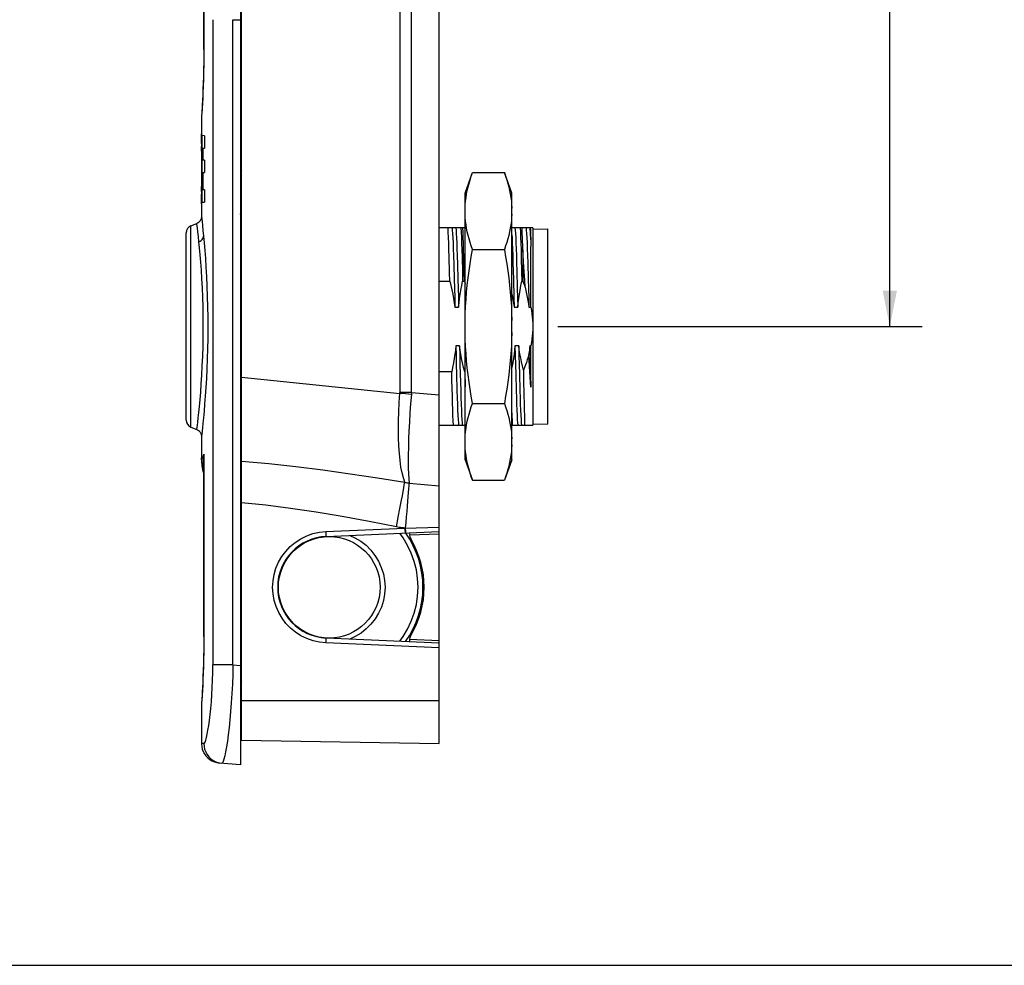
# Model space of a CAD drawing. Header units: inches. Extents: x 0 to 15.7, y 0 to 12.1.
# Tile 3 of 13: x 3.9 to 7.9, y 0 to 3.8. Entities that reach past the tile are written whole.
import ezdxf

# ---------------------------------------------------------------- set-up
doc = ezdxf.new("R2010")
doc.units = ezdxf.units.IN
doc.header["$LTSCALE"] = 0.864286
doc.header["$MEASUREMENT"] = 0
doc.layers.get('0').update_dxf_attribs({"linetype": 'CONTINUOUS'})
doc.styles.get("Standard").update_dxf_attribs({"font": 'arial.ttf'})
doc.dimstyles.new('DIMSTYLE_1', dxfattribs={"dimtxt": 0.121429, "dimasz": 0.142857, "dimexe": 0.09, "dimexo": 0.07, "dimgap": 0.0425, "dimtad": 0, "dimtih": 1, "dimtoh": 1, "dimdec": 3, "dimzin": 4, "dimdsep": 46, "dimtxsty": 'Standard', "dimblk": '_FILLED', "dimblk1": '_FILLED', "dimblk2": '_FILLED', "dimcen": 0.09, "dimadec": 3, "dimazin": 1, "dimtfac": 1, "dimtdec": 3, "dimtofl": 0, "dimtmove": 0, "dimatfit": 3, "dimldrblk": '_FILLED', "dimfxl": 0, "dimtolj": 1, "dimtzin": 4, "dimarcsym": 0})

# ---------------------------------------------------------------- blocks, each defined once
blk = doc.blocks.new('_FILLED')
at = {"color": 0, "linetype": 'ByBlock'}
blk.add_solid([(0, 0), (-1, 0.2), (-1, -0.2)], dxfattribs=at)
blk = doc.blocks.new('*D12')
at = {"color": 2, "linetype": 'Continuous'}
for p, q in [((7.2734, 6.1738), (7.5289, 6.1738)), ((7.4003, 6.1738), (7.4003, 4.4827)), ((7.4003, 2.5488), (7.4003, 4.2398)), ((6.0756, 2.5488), (7.5289, 2.5488))]:
    blk.add_line(p, q, dxfattribs=at)
at = {"color": 2, "linetype": 'Continuous', "xscale": 0.1428571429, "yscale": 0.1428571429, "zscale": 0.1428571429}
for p, rotation in [((7.4003, 6.1738), 90), ((7.4003, 2.5488), 270)]:
    blk.add_blockref('_FILLED', p, dxfattribs=dict(at, rotation=rotation))
at = {"color": 2, "linetype": 'Continuous', "insert": (7.4003, 4.422), "char_height": 0.12143, "width": 0.424323, "attachment_point": 2, "line_spacing_factor": 0.9}
blk.add_mtext('3.625', dxfattribs=at)

msp = doc.modelspace()

# ---------------------------------------------------------------- linework, layer by layer
at = {"color": 7, "linetype": 'Continuous'}
for p, q in [((5.6016, 0.8844), (5.6016, 6.7643)), ((4.8142, 0.8982), (4.8142, 6.6954)), ((5.4454, 6.2378), (5.4454, 2.286)), ((5.4919, 2.286), (5.4919, 6.2378)), ((4.8093, 6.1379), (4.8093, 0.7998)), ((4.6631, 5.7801), (4.6631, 3.6541)), ((4.6636, 3.6541), (4.6636, 5.7801)), ((4.6988, 3.7729), (4.6988, 1.1988)), ((4.7794, 1.1988), (4.7794, 3.7727)), ((4.7794, 3.7727), (4.8093, 3.7727)), ((4.6636, 3.6541), (4.6631, 3.6541)), ((4.656, 3.4186), (4.6547, 3.3984)), ((4.6547, 3.3984), (4.6542, 3.3917)), ((4.6538, 3.3151), (4.6538, 3.3168)), ((4.6545, 3.2898), (4.6538, 3.3151)), ((4.654, 3.3142), (4.6542, 3.3104)), ((4.6542, 3.3104), (4.655, 3.2954)), ((4.6561, 3.0443), (4.6561, 3.3103)), ((4.6663, 3.3101), (4.6561, 3.3103)), ((4.666, 3.3101), (4.666, 3.2606)), ((4.6663, 3.3101), (4.6663, 3.2606)), ((4.8142, 3.3339), (4.8093, 3.3339)), ((4.6538, 3.2672), (4.655, 3.2672)), ((4.6539, 3.2663), (4.6539, 3.2666)), ((4.6539, 3.2652), (4.6539, 3.2663)), ((4.6539, 3.2663), (4.655, 3.2663)), ((4.654, 3.2619), (4.6539, 3.2652)), ((4.6548, 3.2334), (4.654, 3.2619)), ((4.6549, 3.2672), (4.6545, 3.2898)), ((4.655, 3.2954), (4.655, 3.2334)), ((4.6538, 3.2541), (4.6538, 3.1008)), ((4.659, 3.2605), (4.6663, 3.2606)), ((4.659, 3.2605), (4.659, 3.2123)), ((4.6655, 3.2122), (4.659, 3.2123)), ((4.6655, 3.2122), (4.6655, 3.1627)), ((4.659, 3.1625), (4.6655, 3.1627)), ((4.659, 3.1625), (4.659, 3.094)), ((4.8093, 3.1568), (4.8142, 3.1568)), ((5.7056, 3.0808), (5.7353, 3.1625)), ((5.7353, 3.1625), (5.8625, 3.1625)), ((5.8922, 3.0808), (5.8625, 3.1625)), ((4.6541, 3.0949), (4.6549, 3.1211)), ((4.655, 3.1211), (4.655, 3.0599)), ((4.6538, 3.0874), (4.655, 3.0874)), ((4.6541, 3.0496), (4.6546, 3.0672)), ((4.6542, 3.0979), (4.655, 3.0979)), ((4.6546, 3.0672), (4.6549, 3.0874)), ((4.6663, 3.0939), (4.659, 3.094)), ((4.666, 3.0939), (4.666, 3.0444)), ((4.6663, 3.0939), (4.6663, 3.0444)), ((5.7056, 2.0167), (5.7056, 3.0808)), ((5.8922, 2.0167), (5.8922, 3.0808)), ((4.6538, 3.0377), (4.6538, 2.9875)), ((4.6561, 3.0443), (4.6663, 3.0444)), ((4.8101, 2.9982), (4.8094, 2.9978)), ((4.611, 2.95), (4.6355, 2.9602)), ((4.611, 2.1475), (4.611, 2.95)), ((4.5927, 2.1748), (4.5927, 2.9227)), ((5.7056, 2.9425), (5.6016, 2.9425)), ((5.9756, 2.9425), (5.8922, 2.9425)), ((5.9756, 2.9425), (5.9756, 2.1551)), ((5.9756, 2.9375), (6.0347, 2.9381)), ((6.0347, 2.9381), (6.0347, 2.1595)), ((5.9682, 2.6255), (5.9682, 2.8685)), ((5.6594, 2.8318), (5.6605, 2.7953)), ((5.6742, 2.8318), (5.6753, 2.7957)), ((5.7353, 2.8557), (5.8625, 2.8557)), ((5.9377, 2.8329), (5.9362, 2.855)), ((5.9362, 2.855), (5.9362, 2.7292)), ((5.9406, 2.7851), (5.9377, 2.8329)), ((5.6605, 2.7953), (5.6622, 2.7371)), ((5.6753, 2.7957), (5.6769, 2.737)), ((5.8966, 2.8026), (5.8984, 2.7371)), ((5.9556, 2.8026), (5.9575, 2.7371)), ((5.9122, 2.7708), (5.9141, 2.7012)), ((5.6016, 2.7292), (5.6443, 2.7292)), ((5.696, 2.7292), (5.7034, 2.7292)), ((5.7034, 2.7292), (5.7056, 2.7203)), ((5.9322, 2.7292), (5.9362, 2.7292)), ((4.8093, 2.7038), (4.8142, 2.7038)), ((5.9141, 2.7012), (5.916, 2.6255)), ((5.665, 2.6255), (5.6798, 2.6255)), ((5.9012, 2.6255), (5.916, 2.6255)), ((5.9603, 2.6255), (5.9682, 2.6255)), ((5.6833, 2.4721), (5.6686, 2.4721)), ((5.9196, 2.4721), (5.9048, 2.4721)), ((5.9682, 2.4721), (5.9638, 2.4721)), ((5.9638, 2.4721), (5.9653, 2.4133)), ((5.9682, 2.3066), (5.9682, 2.4721)), ((5.9653, 2.4133), (5.9668, 2.3577)), ((4.8142, 2.3938), (4.8093, 2.3938)), ((5.6524, 2.3684), (5.6016, 2.3684)), ((5.7056, 2.3684), (5.7041, 2.3684)), ((5.7041, 2.3684), (5.7056, 2.3082)), ((5.9668, 2.3577), (5.9682, 2.3066)), ((4.8142, 2.3465), (5.4452, 2.282)), ((5.4681, 2.2799), (5.4452, 2.282)), ((5.4919, 2.286), (5.4454, 2.286)), ((5.4914, 2.2779), (5.4681, 2.2799)), ((5.4919, 2.286), (5.6016, 2.2764)), ((5.7353, 2.2419), (5.8625, 2.2419)), ((5.4836, 2.1675), (5.4817, 2.1324)), ((4.611, 2.1475), (4.6355, 2.1373)), ((5.6016, 2.1551), (5.7056, 2.1551)), ((5.8922, 2.1551), (5.9756, 2.1551)), ((5.9756, 2.16), (6.0347, 2.1595)), ((4.6538, 2.1101), (4.6538, 2.0199)), ((4.8093, 2.0949), (4.8142, 2.0949)), ((4.6543, 2.0232), (4.6538, 2.0199)), ((4.6618, 2.0056), (4.6621, 1.9911)), ((4.6636, 2.039), (4.6634, 2.0274)), ((4.6636, 1.3116), (4.6636, 2.039)), ((5.7056, 2.0167), (5.7353, 1.9351)), ((5.8922, 2.0167), (5.8625, 1.9351)), ((5.7353, 1.9351), (5.8625, 1.9351)), ((5.4831, 1.9243), (5.6016, 1.9134)), ((5.1506, 1.7306), (5.4653, 1.7444)), ((5.1518, 1.711), (5.6016, 1.7306)), ((5.4653, 1.7444), (5.6016, 1.7486)), ((5.4688, 1.7306), (5.4687, 1.7336)), ((5.4583, 1.7054), (5.4447, 1.7238)), ((5.6016, 1.7208), (5.4839, 1.7156)), ((4.6636, 1.3116), (4.6631, 1.3116)), ((5.1518, 1.3059), (5.6016, 1.2862)), ((5.4839, 1.3012), (5.6016, 1.2961)), ((5.6016, 1.2665), (5.1506, 1.2862)), ((5.4835, 1.2955), (5.4835, 1.2915)), ((4.7794, 1.1988), (4.6988, 1.1988)), ((4.7794, 1.1988), (4.8093, 1.1962)), ((4.8142, 1.1541), (4.8093, 1.1541)), ((4.656, 1.0761), (4.6547, 1.0559)), ((4.6547, 1.0559), (4.6542, 1.0491)), ((5.6016, 1.0557), (4.8142, 1.0557)), ((4.6632, 0.8847), (4.6538, 0.8855)), ((4.8142, 0.8982), (5.6016, 0.8844)), ((4.8093, 0.7998), (4.7256, 0.8071)), ((0, 0), (15.7143, 0))]:
    msp.add_line(p, q, dxfattribs=at)
for points in [[(4.6636, 3.6541), (4.6635, 3.623), (4.6631, 3.5927), (4.6626, 3.5632), (4.6618, 3.5348), (4.6608, 3.5079), (4.6598, 3.4827), (4.6587, 3.4597), (4.6576, 3.4391), (4.6566, 3.4212), (4.6556, 3.4061)], [(4.6631, 3.6541), (4.6631, 3.634), (4.6628, 3.6044), (4.6623, 3.5752), (4.6616, 3.5468), (4.6608, 3.5198), (4.6599, 3.4949), (4.6588, 3.4719), (4.6578, 3.4513), (4.6568, 3.4335), (4.656, 3.4186)], [(4.6556, 3.4061), (4.6543, 3.3856), (4.6538, 3.3785)], [(4.6542, 3.3917), (4.654, 3.3878), (4.6538, 3.384), (4.6538, 3.3802), (4.6538, 3.3168)], [(4.6538, 3.3171), (4.6538, 3.317), (4.6539, 3.3165), (4.6539, 3.3155), (4.654, 3.3142)], [(4.6538, 3.3168), (4.6538, 3.3169), (4.6538, 3.3169), (4.6538, 3.317), (4.6538, 3.317), (4.6538, 3.317), (4.6538, 3.3171)], [(4.6539, 3.2666), (4.6539, 3.2668), (4.6538, 3.267), (4.6538, 3.2671), (4.6538, 3.2671), (4.6538, 3.2672)], [(4.8142, 3.2178), (4.8127, 3.2165), (4.8108, 3.2141), (4.8097, 3.2114), (4.8093, 3.2087)], [(5.7056, 3.0211), (5.7063, 3.0351), (5.7076, 3.0492), (5.7094, 3.0634), (5.7117, 3.0775), (5.7145, 3.0916), (5.7178, 3.1058), (5.7215, 3.1199), (5.7257, 3.1341), (5.7303, 3.1483), (5.7353, 3.1625)], [(5.8625, 3.1625), (5.8675, 3.1483), (5.8721, 3.1341), (5.8763, 3.1199), (5.88, 3.1058), (5.8833, 3.0916), (5.8861, 3.0775), (5.8884, 3.0634), (5.8902, 3.0492), (5.8915, 3.0351), (5.8922, 3.0211)], [(4.6538, 3.0874), (4.6539, 3.0877), (4.6539, 3.0886), (4.654, 3.0902), (4.6541, 3.0949)], [(4.6538, 3.0377), (4.6538, 3.0396), (4.6541, 3.0496)], [(4.6539, 3.0391), (4.6539, 3.038), (4.6538, 3.0375), (4.6538, 3.0375)], [(4.6538, 3.0375), (4.6538, 3.0375), (4.6538, 3.0375), (4.6538, 3.0376), (4.6538, 3.0376), (4.6538, 3.0377), (4.6538, 3.0377)], [(4.6544, 3.047), (4.654, 3.0406), (4.6539, 3.0391)], [(4.655, 3.0599), (4.6548, 3.0571), (4.6544, 3.047)], [(4.6538, 2.9875), (4.6538, 2.9869), (4.6537, 2.9863), (4.6537, 2.9858), (4.6537, 2.9852), (4.6536, 2.9846), (4.6535, 2.984), (4.6535, 2.9833), (4.6534, 2.9827), (4.6532, 2.9821), (4.6531, 2.9814), (4.653, 2.9808), (4.6528, 2.9801), (4.6526, 2.9795), (4.6524, 2.9788), (4.6522, 2.9781), (4.652, 2.9774), (4.6517, 2.9767), (4.6514, 2.976), (4.6511, 2.9753), (4.6508, 2.9746), (4.6505, 2.9739), (4.6501, 2.9732), (4.6497, 2.9725), (4.6493, 2.9718), (4.6488, 2.9711), (4.6484, 2.9705), (4.6479, 2.9698), (4.6473, 2.9691), (4.6468, 2.9684), (4.6462, 2.9678), (4.6456, 2.9671), (4.645, 2.9665), (4.6443, 2.9658), (4.6436, 2.9652), (4.6429, 2.9646), (4.6421, 2.964), (4.6414, 2.9634), (4.6406, 2.9629), (4.6397, 2.9623), (4.6388, 2.9618), (4.638, 2.9613), (4.637, 2.9609), (4.6361, 2.9604), (4.6355, 2.9602)], [(4.6538, 2.9875), (4.656, 2.9673), (4.6577, 2.9519), (4.6597, 2.9324), (4.662, 2.9087)], [(4.8093, 2.9977), (4.8096, 2.9952), (4.8105, 2.9929), (4.8121, 2.9909), (4.8141, 2.9893), (4.8142, 2.9892)], [(4.8142, 2.9896), (4.8125, 2.9908), (4.8109, 2.9928), (4.8098, 2.9953), (4.8094, 2.9978)], [(4.8142, 3.0002), (4.8132, 2.9997), (4.8101, 2.9982)], [(5.7353, 2.8557), (5.7303, 2.8699), (5.7257, 2.8841), (5.7215, 2.8982), (5.7178, 2.9124), (5.7145, 2.9265), (5.7117, 2.9407), (5.7094, 2.9548), (5.7076, 2.9689), (5.7063, 2.983), (5.7056, 2.9971)], [(5.8922, 2.9971), (5.8915, 2.983), (5.8902, 2.9689), (5.8884, 2.9548), (5.8861, 2.9406), (5.8833, 2.9265), (5.88, 2.9124), (5.8763, 2.8982), (5.8721, 2.8841), (5.8675, 2.8699), (5.8625, 2.8557)], [(4.6359, 2.9577), (4.6355, 2.9602), (4.6355, 2.9602)], [(4.6439, 2.8864), (4.6415, 2.9082), (4.6396, 2.9263), (4.6379, 2.9407), (4.6359, 2.9577)], [(4.6439, 2.8864), (4.6487, 2.8887), (4.6531, 2.8917), (4.6567, 2.8953), (4.6594, 2.8995), (4.6613, 2.904), (4.662, 2.9087)], [(4.662, 2.9087), (4.6645, 2.8819), (4.6669, 2.8525), (4.6694, 2.8201), (4.6717, 2.7853), (4.6739, 2.7481), (4.6757, 2.709), (4.6772, 2.6687), (4.6783, 2.6275), (4.6789, 2.5855), (4.6791, 2.5434), (4.6788, 2.5013), (4.6781, 2.4598), (4.6769, 2.4192), (4.6753, 2.3797), (4.6734, 2.3415), (4.6713, 2.3051), (4.6689, 2.2709), (4.6665, 2.2393), (4.664, 2.2105), (4.6616, 2.1847), (4.6594, 2.1625), (4.6575, 2.1439)], [(5.6418, 2.8269), (5.641, 2.855), (5.6402, 2.8807), (5.6393, 2.9039), (5.6385, 2.9246), (5.6376, 2.9425)], [(5.6538, 2.9425), (5.6547, 2.933), (5.6557, 2.9197), (5.6567, 2.9026), (5.6576, 2.8821), (5.6585, 2.8584), (5.6594, 2.8318)], [(5.6686, 2.9425), (5.6695, 2.9329), (5.6705, 2.9194), (5.6714, 2.9024), (5.6724, 2.882), (5.6733, 2.8583), (5.6742, 2.8318)], [(5.6893, 2.9425), (5.6902, 2.9246), (5.691, 2.9039), (5.6918, 2.8807), (5.6926, 2.855), (5.6934, 2.8269)], [(5.7008, 2.8269), (5.7, 2.855), (5.6992, 2.8807), (5.6984, 2.9039), (5.6976, 2.9246), (5.6967, 2.9425)], [(5.8922, 2.9147), (5.8929, 2.9026), (5.8938, 2.8821), (5.8948, 2.8584), (5.8957, 2.8318), (5.8966, 2.8026)], [(5.9048, 2.9425), (5.9057, 2.9329), (5.9067, 2.9194), (5.9077, 2.9024), (5.9086, 2.882), (5.9095, 2.8583), (5.9104, 2.8318), (5.9113, 2.8026), (5.9122, 2.7708)], [(5.9255, 2.9425), (5.9264, 2.9246), (5.9272, 2.9039), (5.9281, 2.8807), (5.9289, 2.855), (5.9297, 2.8269)], [(5.9362, 2.855), (5.9357, 2.8726), (5.9352, 2.8891), (5.9346, 2.9043), (5.934, 2.9184), (5.9335, 2.9311), (5.9329, 2.9425)], [(5.9491, 2.9425), (5.95, 2.933), (5.951, 2.9197), (5.9519, 2.9026), (5.9529, 2.8821), (5.9538, 2.8584), (5.9547, 2.8318), (5.9556, 2.8026)], [(5.9638, 2.9425), (5.9646, 2.9355), (5.9653, 2.9264), (5.966, 2.915), (5.9668, 2.9016), (5.9675, 2.886), (5.9682, 2.8685)], [(5.9656, 2.9425), (5.9661, 2.9348), (5.9665, 2.9251), (5.9669, 2.9136), (5.9674, 2.9003), (5.9678, 2.8853), (5.9682, 2.8685)], [(4.6611, 2.5488), (4.6608, 2.5881), (4.6601, 2.6272), (4.659, 2.6656), (4.6575, 2.7029), (4.6556, 2.739), (4.6535, 2.7732), (4.6511, 2.8052), (4.6487, 2.8348), (4.6463, 2.8621), (4.6439, 2.8864)], [(5.7056, 2.5728), (5.7063, 2.6009), (5.7076, 2.6291), (5.7094, 2.6574), (5.7117, 2.6857), (5.7145, 2.714), (5.7178, 2.7424), (5.7216, 2.7707), (5.7258, 2.799), (5.7303, 2.8273), (5.7353, 2.8557)], [(5.8625, 2.8557), (5.8675, 2.8273), (5.872, 2.799), (5.8762, 2.7707), (5.88, 2.7424), (5.8833, 2.714), (5.8861, 2.6857), (5.8884, 2.6574), (5.8902, 2.6291), (5.8915, 2.6009), (5.8922, 2.5728)], [(5.6443, 2.7292), (5.6434, 2.7639), (5.6418, 2.8269)], [(5.6934, 2.8269), (5.6951, 2.7639), (5.696, 2.7292)], [(5.7034, 2.7292), (5.7025, 2.7639), (5.7008, 2.8269)], [(5.9297, 2.8269), (5.9313, 2.7639), (5.9322, 2.7292)], [(4.8142, 2.7608), (4.8122, 2.7615), (4.8106, 2.7625), (4.8096, 2.7636), (4.8093, 2.7648)], [(5.9452, 2.7063), (5.9437, 2.7334), (5.9406, 2.7851)], [(5.6443, 2.7292), (5.6487, 2.7118), (5.6527, 2.6944), (5.6564, 2.6771), (5.6596, 2.6598), (5.6625, 2.6426), (5.665, 2.6255)], [(5.6622, 2.7371), (5.6641, 2.6639), (5.665, 2.6255)], [(5.6769, 2.737), (5.6788, 2.6638), (5.6798, 2.6255)], [(5.6798, 2.6255), (5.6815, 2.6426), (5.6836, 2.6598), (5.6861, 2.677), (5.689, 2.6943), (5.6923, 2.7117), (5.696, 2.7292)], [(5.8984, 2.7371), (5.9003, 2.6639), (5.9012, 2.6255)], [(5.916, 2.6255), (5.9177, 2.6426), (5.9198, 2.6598), (5.9223, 2.677), (5.9252, 2.6943), (5.9285, 2.7117), (5.9322, 2.7292)], [(5.9362, 2.7292), (5.9378, 2.7254), (5.9393, 2.7216), (5.9409, 2.7178), (5.9423, 2.714), (5.9438, 2.7102), (5.9452, 2.7063)], [(5.9575, 2.7371), (5.9594, 2.6639), (5.9603, 2.6255)], [(5.8922, 2.6789), (5.8926, 2.6771), (5.8959, 2.6598), (5.8988, 2.6426), (5.9012, 2.6255)], [(5.9452, 2.7063), (5.9483, 2.6928), (5.9512, 2.6793), (5.9538, 2.6658), (5.9562, 2.6523), (5.9584, 2.6389), (5.9603, 2.6255)], [(5.9682, 2.6255), (5.9705, 2.6126), (5.9723, 2.5998), (5.9738, 2.587), (5.9748, 2.5743), (5.9754, 2.5615), (5.9756, 2.5488)], [(4.6376, 2.1539), (4.6391, 2.1673), (4.6411, 2.1845), (4.6433, 2.2053), (4.6457, 2.2295), (4.6482, 2.2568), (4.6507, 2.2869), (4.6532, 2.3197), (4.6554, 2.3547), (4.6573, 2.3916), (4.6589, 2.4298), (4.6601, 2.4689), (4.6608, 2.5088), (4.6611, 2.5488)], [(5.7353, 2.2419), (5.7303, 2.2703), (5.7257, 2.2987), (5.7216, 2.327), (5.7178, 2.3553), (5.7145, 2.3836), (5.7117, 2.4119), (5.7094, 2.4402), (5.7076, 2.4684), (5.7063, 2.4967), (5.7056, 2.5248)], [(5.8922, 2.5248), (5.8915, 2.4967), (5.8902, 2.4684), (5.8884, 2.4402), (5.8861, 2.4119), (5.8833, 2.3836), (5.88, 2.3553), (5.8762, 2.327), (5.8721, 2.2987), (5.8675, 2.2703), (5.8625, 2.2419)], [(5.9756, 2.5488), (5.9754, 2.5361), (5.9748, 2.5233), (5.9738, 2.5105), (5.9723, 2.4977), (5.9705, 2.4849), (5.9682, 2.4721)], [(5.6686, 2.4721), (5.6669, 2.4549), (5.6648, 2.4378), (5.6623, 2.4205), (5.6593, 2.4032), (5.6561, 2.3858), (5.6524, 2.3684)], [(5.6686, 2.4721), (5.6695, 2.4337), (5.6705, 2.396), (5.6714, 2.3599), (5.6733, 2.2938)], [(5.7041, 2.3684), (5.6997, 2.3858), (5.6957, 2.4032), (5.692, 2.4205), (5.6887, 2.4377), (5.6858, 2.4549), (5.6833, 2.4721)], [(5.6833, 2.4721), (5.6843, 2.4333), (5.6852, 2.3955), (5.6862, 2.3595), (5.6881, 2.2937)], [(5.9048, 2.4721), (5.9031, 2.4549), (5.901, 2.4378), (5.8985, 2.4205), (5.8956, 2.4032), (5.8923, 2.3858), (5.8922, 2.3854)], [(5.9048, 2.4721), (5.9057, 2.4337), (5.9067, 2.396), (5.9077, 2.3599), (5.9095, 2.2938)], [(5.9387, 2.3744), (5.9347, 2.3908), (5.931, 2.4072), (5.9276, 2.4235), (5.9246, 2.4397), (5.9219, 2.4559), (5.9196, 2.4721)], [(5.9196, 2.4721), (5.9205, 2.4333), (5.9215, 2.3955), (5.9224, 2.3595), (5.9243, 2.2937)], [(5.9598, 2.4362), (5.9569, 2.426), (5.9538, 2.4158), (5.9504, 2.4055), (5.9467, 2.3952), (5.9428, 2.3848), (5.9387, 2.3744)], [(5.9638, 2.4721), (5.9633, 2.4661), (5.9627, 2.4601), (5.9621, 2.4541), (5.9614, 2.4482), (5.9606, 2.4422), (5.9598, 2.4362)], [(5.9682, 2.3066), (5.9668, 2.3261), (5.9654, 2.3466), (5.964, 2.3679), (5.9626, 2.39), (5.9612, 2.4128), (5.9598, 2.4362)], [(5.6549, 2.2706), (5.6533, 2.3336), (5.6524, 2.3684)], [(5.9387, 2.3744), (5.9393, 2.338), (5.9404, 2.2716)], [(4.8142, 2.3368), (4.8122, 2.336), (4.8106, 2.3351), (4.8096, 2.3339), (4.8093, 2.3327)], [(5.4649, 1.9273), (5.4593, 1.9445), (5.4542, 1.9648), (5.4499, 1.9878), (5.4463, 2.0135), (5.4434, 2.0417), (5.4412, 2.072), (5.4399, 2.1041), (5.4394, 2.1377), (5.4396, 2.1727), (5.4407, 2.2086), (5.4426, 2.2453), (5.4453, 2.2826)], [(5.4453, 2.2826), (5.4453, 2.2833), (5.4453, 2.284), (5.4454, 2.2847), (5.4454, 2.2853), (5.4454, 2.286)], [(5.4919, 2.286), (5.4919, 2.2847), (5.4918, 2.2833), (5.4917, 2.282), (5.4916, 2.2806), (5.4915, 2.2793), (5.4884, 2.2406)], [(5.6733, 2.2938), (5.6742, 2.2646), (5.6751, 2.2382), (5.676, 2.2148), (5.6769, 2.1947), (5.6779, 2.1778), (5.6789, 2.1646), (5.6798, 2.1551)], [(5.6881, 2.2937), (5.689, 2.2646), (5.6899, 2.2382), (5.6908, 2.2147), (5.6917, 2.1946), (5.6927, 2.1778), (5.6936, 2.1645), (5.6946, 2.1551)], [(5.9095, 2.2938), (5.9104, 2.2646), (5.9113, 2.2382), (5.9122, 2.2148), (5.9132, 2.1947), (5.9141, 2.1778), (5.9151, 2.1646), (5.916, 2.1551)], [(5.9243, 2.2937), (5.9252, 2.2646), (5.9261, 2.2382), (5.927, 2.2147), (5.9279, 2.1946), (5.9289, 2.1778), (5.9298, 2.1645), (5.9308, 2.1551)], [(5.4884, 2.2406), (5.4858, 2.2037), (5.4836, 2.1675)], [(5.6591, 2.1551), (5.6582, 2.1729), (5.6573, 2.1936), (5.6565, 2.2169), (5.6557, 2.2425), (5.6549, 2.2706)], [(5.7056, 2.1005), (5.7063, 2.1146), (5.7076, 2.1287), (5.7094, 2.1428), (5.7117, 2.1569), (5.7145, 2.1711), (5.7178, 2.1852), (5.7215, 2.1993), (5.7257, 2.2135), (5.7303, 2.2277), (5.7353, 2.2419)], [(5.8625, 2.2419), (5.8675, 2.2277), (5.8721, 2.2135), (5.8763, 2.1993), (5.88, 2.1852), (5.8833, 2.1711), (5.8861, 2.1569), (5.8884, 2.1428), (5.8902, 2.1287), (5.8915, 2.1146), (5.8922, 2.1005)], [(5.9404, 2.2716), (5.941, 2.2422), (5.9415, 2.2156), (5.9421, 2.1921), (5.9427, 2.1719), (5.9433, 2.1551)], [(5.8953, 2.1551), (5.8944, 2.1729), (5.8936, 2.1936), (5.8928, 2.2169), (5.8922, 2.2342)], [(4.6355, 2.1373), (4.6357, 2.1389), (4.6376, 2.1539)], [(4.6355, 2.1374), (4.6384, 2.136), (4.6414, 2.1341), (4.6441, 2.1319), (4.6465, 2.1295), (4.6485, 2.1269), (4.6502, 2.1241), (4.6515, 2.1213), (4.6525, 2.1185), (4.6532, 2.1156), (4.6536, 2.1128), (4.6538, 2.1101)], [(4.6575, 2.1439), (4.6547, 2.1186), (4.6538, 2.1101)], [(5.4817, 2.1324), (5.4803, 2.0986), (5.4794, 2.0665), (5.4789, 2.0364), (5.4788, 2.0086), (5.4792, 1.9832), (5.4801, 1.9606), (5.4814, 1.9409), (5.4831, 1.9243)], [(4.8142, 2.1129), (4.8123, 2.1115), (4.8107, 2.1095), (4.8096, 2.1071), (4.8093, 2.1046)], [(5.7353, 1.9351), (5.7303, 1.9493), (5.7257, 1.9635), (5.7215, 1.9777), (5.7178, 1.9918), (5.7145, 2.0059), (5.7117, 2.0201), (5.7094, 2.0342), (5.7076, 2.0483), (5.7063, 2.0624), (5.7056, 2.0765)], [(5.8922, 2.0765), (5.8915, 2.0624), (5.8902, 2.0483), (5.8884, 2.0342), (5.8861, 2.0201), (5.8833, 2.0059), (5.88, 1.9918), (5.8763, 1.9777), (5.8721, 1.9635), (5.8675, 1.9493), (5.8625, 1.9351)], [(4.6538, 2.0199), (4.6539, 2.012), (4.6554, 1.9946)], [(4.6543, 2.0232), (4.6546, 2.0246), (4.6549, 2.0255), (4.6553, 2.0259), (4.6558, 2.0258), (4.6563, 2.0251), (4.6568, 2.024)], [(4.6564, 1.9949), (4.6548, 2.009), (4.6543, 2.0232)], [(4.6568, 2.024), (4.6575, 2.0229), (4.6584, 2.0232), (4.6595, 2.0249), (4.6607, 2.0281), (4.6621, 2.0328), (4.6636, 2.039)], [(4.6581, 2.0004), (4.6571, 2.0122), (4.6568, 2.024)], [(4.6636, 2.039), (4.6623, 2.0215), (4.6618, 2.0056)], [(4.6634, 2.0274), (4.6633, 2.0217), (4.6632, 2.016), (4.6631, 2.0104), (4.6631, 1.3116)], [(4.8142, 2.012), (4.9221, 2.0019), (5.0301, 1.9899), (5.1384, 1.9762), (5.2469, 1.961), (5.3556, 1.9446), (5.4649, 1.9273)], [(4.6554, 1.9946), (4.6584, 1.9774), (4.6629, 1.9605), (4.6631, 1.96)], [(4.6631, 1.9657), (4.6626, 1.9673), (4.659, 1.981), (4.6564, 1.9949)], [(4.6631, 1.9741), (4.6623, 1.9772), (4.6598, 1.9887), (4.6581, 2.0004)], [(5.4318, 1.7494), (5.4362, 1.772), (5.4405, 1.7942), (5.4446, 1.8155), (5.4485, 1.8358), (5.4521, 1.8552), (5.4555, 1.8733), (5.4585, 1.8898), (5.4611, 1.9045), (5.4632, 1.9171), (5.4649, 1.9273)], [(5.4649, 1.9273), (5.4679, 1.9267), (5.4709, 1.9261), (5.474, 1.9256), (5.477, 1.9251), (5.4801, 1.9247), (5.4831, 1.9243)], [(5.4681, 1.7445), (5.4703, 1.7672), (5.4723, 1.7897), (5.4742, 1.8111), (5.476, 1.8317), (5.4777, 1.8513), (5.4792, 1.8695), (5.4805, 1.8863), (5.4816, 1.9011), (5.4825, 1.9139), (5.4831, 1.9243)], [(5.4318, 1.7494), (5.3223, 1.771), (5.2154, 1.7905), (5.1113, 1.808), (5.0097, 1.8231), (4.9107, 1.8355), (4.8142, 1.8451)], [(5.1506, 1.2862), (5.1244, 1.2889), (5.099, 1.2946), (5.0744, 1.3033), (5.0509, 1.3147), (5.0289, 1.3289), (5.0088, 1.3455), (4.9909, 1.3642), (4.9753, 1.3849), (4.9622, 1.4073), (4.9517, 1.4312), (4.9441, 1.4561), (4.9395, 1.4818), (4.9379, 1.5077), (4.9393, 1.5337), (4.9438, 1.5593), (4.9512, 1.5843), (4.9615, 1.6082), (4.9745, 1.6308), (4.9901, 1.6516), (5.0081, 1.6706), (5.0283, 1.6874), (5.0504, 1.7018), (5.074, 1.7134), (5.0988, 1.7222), (5.1243, 1.7279), (5.1506, 1.7306)], [(5.1512, 1.7195), (5.1508, 1.7267), (5.1506, 1.7306)], [(5.4653, 1.7444), (5.4597, 1.745), (5.4541, 1.7457), (5.4485, 1.7465), (5.4429, 1.7474), (5.4373, 1.7484), (5.4318, 1.7494)], [(5.4653, 1.7444), (5.4655, 1.7405), (5.4658, 1.7335)], [(5.4658, 1.7335), (5.466, 1.7305), (5.4661, 1.728), (5.4663, 1.7262), (5.4664, 1.7251), (5.4665, 1.7247)], [(5.4687, 1.7336), (5.4683, 1.7406), (5.4681, 1.7445)], [(5.4693, 1.7248), (5.4692, 1.7252), (5.4691, 1.7263), (5.469, 1.7281), (5.4688, 1.7306)], [(5.1518, 1.711), (5.1517, 1.7113), (5.1516, 1.7124), (5.1515, 1.7142), (5.1513, 1.7165), (5.1512, 1.7195)], [(5.2455, 1.7151), (5.2663, 1.7058), (5.2893, 1.6921), (5.3104, 1.6757), (5.3295, 1.6568), (5.3462, 1.6356), (5.3604, 1.6125), (5.3715, 1.5878), (5.3797, 1.5619), (5.3845, 1.5355), (5.3862, 1.5084)], [(5.5181, 1.5084), (5.5164, 1.5434), (5.5113, 1.5777), (5.5028, 1.6114), (5.4911, 1.6442), (5.4762, 1.6756), (5.4583, 1.7054)], [(5.3862, 1.5084), (5.3845, 1.4814), (5.3797, 1.4551), (5.3717, 1.4294), (5.3607, 1.4049), (5.3467, 1.382), (5.3302, 1.3609), (5.3114, 1.342), (5.2904, 1.3255), (5.2675, 1.3117), (5.2456, 1.3018)], [(5.4447, 1.2931), (5.4583, 1.3115), (5.4762, 1.3413), (5.4911, 1.3727), (5.5028, 1.4054), (5.5113, 1.4392), (5.5164, 1.4734), (5.5181, 1.5084)], [(4.6636, 1.3116), (4.6635, 1.2805), (4.6631, 1.2502), (4.6626, 1.2207), (4.6618, 1.1923), (4.6608, 1.1654), (4.6598, 1.1402), (4.6587, 1.1172), (4.6576, 1.0966), (4.6566, 1.0786), (4.6556, 1.0636)], [(4.6631, 1.3116), (4.6631, 1.2915), (4.6628, 1.2619), (4.6623, 1.2327), (4.6616, 1.2043), (4.6608, 1.1773), (4.6599, 1.1523), (4.6588, 1.1293), (4.6578, 1.1088), (4.6568, 1.091), (4.656, 1.0761)], [(5.1506, 1.2862), (5.151, 1.2936), (5.1511, 1.2969), (5.1513, 1.2999), (5.1515, 1.3024), (5.1516, 1.3043), (5.1517, 1.3055), (5.1518, 1.3059)], [(4.6632, 0.8847), (4.6656, 0.8862), (4.6682, 0.8906), (4.6709, 0.8982), (4.6739, 0.9087), (4.6769, 0.922), (4.6799, 0.938), (4.6829, 0.9564), (4.6858, 0.9771), (4.6885, 1.0001), (4.6911, 1.0249), (4.6933, 1.0513), (4.6952, 1.079), (4.6968, 1.108), (4.6979, 1.1379), (4.6986, 1.1681), (4.6988, 1.1988)], [(4.7794, 1.1988), (4.7785, 1.1602), (4.7771, 1.1219), (4.7752, 1.0842), (4.773, 1.0477), (4.7703, 1.0128), (4.7674, 0.9797), (4.7642, 0.9486), (4.7608, 0.92), (4.7573, 0.8942), (4.7537, 0.8713), (4.7502, 0.8516), (4.7467, 0.8353), (4.7434, 0.8225), (4.7403, 0.8134), (4.7375, 0.8079), (4.7349, 0.8063)], [(4.6556, 1.0636), (4.6543, 1.043), (4.6538, 1.036)], [(4.6542, 1.0491), (4.654, 1.0453), (4.6538, 1.0415), (4.6538, 1.0377), (4.6538, 0.8855)], [(4.6538, 0.8855), (4.6538, 0.8834), (4.6548, 0.873), (4.6571, 0.8628), (4.6608, 0.8531), (4.6657, 0.8439), (4.6718, 0.8354), (4.6789, 0.8278), (4.687, 0.8213), (4.6958, 0.8158), (4.7054, 0.8116), (4.7154, 0.8087), (4.7256, 0.8071)], [(4.6632, 0.8847), (4.6641, 0.8731), (4.6666, 0.8617), (4.6707, 0.8512), (4.6762, 0.8413), (4.6832, 0.8322), (4.6915, 0.8242), (4.701, 0.8174), (4.7116, 0.812), (4.7231, 0.8082), (4.7349, 0.8063)]]:
    msp.add_lwpolyline(points, dxfattribs=at)
msp.add_circle((5.1636, 1.5084), 0.2028, dxfattribs=at)
for centre, radius, start, end in [((4.829, 3.1568), 0.0197, 138.8269, 180), ((4.6223, 2.9227), 0.0295, 112.5, 180), ((4.6223, 2.1748), 0.0295, 180, 247.5), ((5.1607, 1.5084), 0.2028, 92.5, 267.5), ((5.1636, 1.5084), 0.374, 324.6118, 35.2924), ((5.5229, 1.7213), 0.0394, 180, 211.0027), ((5.1685, 1.5084), 0.374, 328.9973, 31.0027), ((5.5229, 1.2955), 0.0394, 148.9973, 180), ((4.8191, 1.1246), 0.00984, 120.0567, 180)]:
    msp.add_arc(centre, radius, start, end, dxfattribs=at)

# ---------------------------------------------------------------- dimensions: what is measured, and where the dimension line sits
at = {"color": 2, "linetype": 'Continuous'}
dim = msp.add_linear_dim(base=(7.4003, 2.5488), p1=(7.5989, 6.1738), p2=(6.0056, 2.5488), angle=270, dimstyle='DIMSTYLE_1', dxfattribs=at)
dim.commit()
dim.dimension.update_dxf_attribs({"geometry": '*D12', "text_midpoint": (7.4005, 4.3606), "dimtype": 160})

doc.saveas('drawing.dxf')
